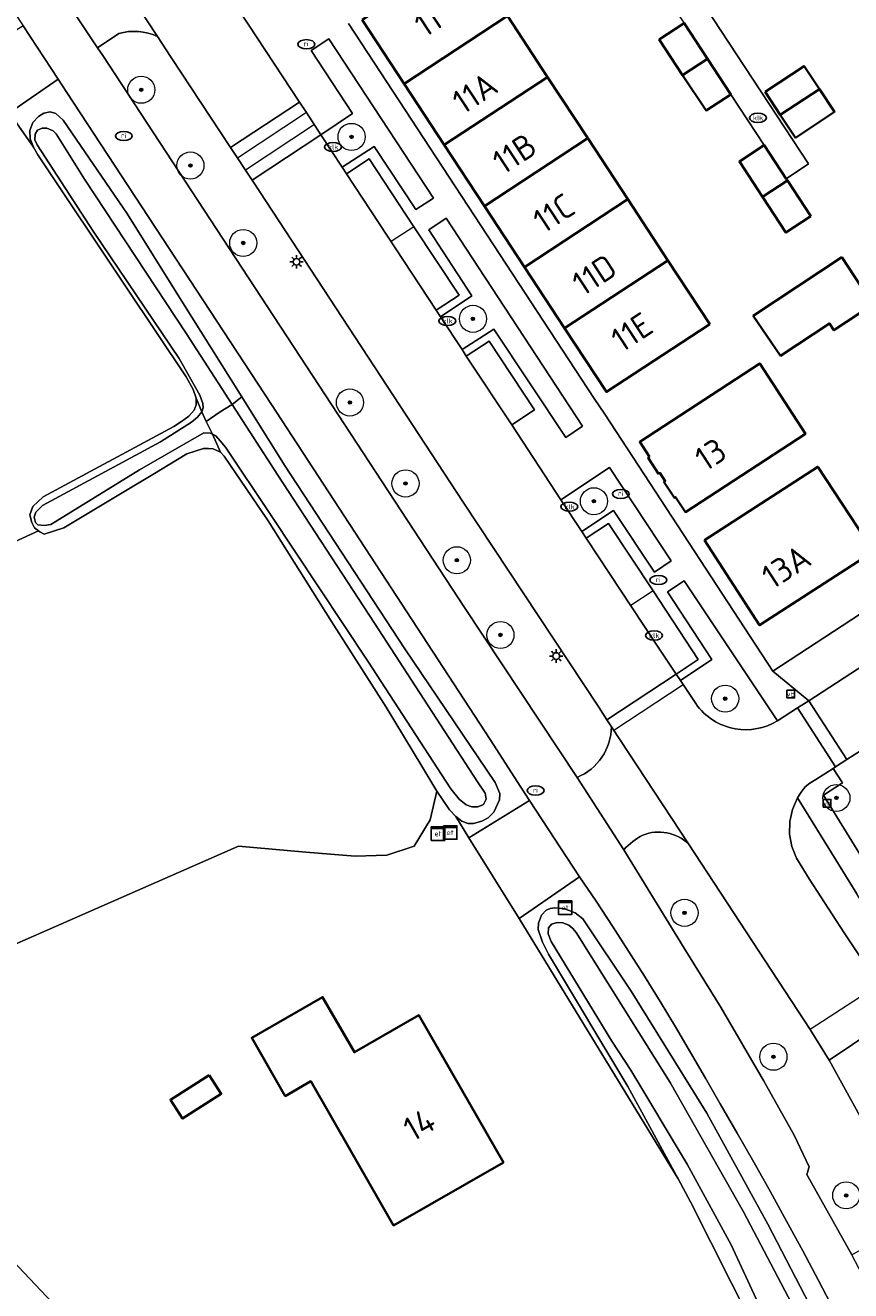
# Model space of a CAD drawing. Header units: metres. Extents: x 89394 to 92106, y 463550 to 466167.
# Tile 31 of 112: x 90399 to 90460, y 465212 to 465305. Entities that reach past the tile are written whole.
import ezdxf
from ezdxf.enums import TextEntityAlignment as Align

# ---------------------------------------------------------------- set-up
doc = ezdxf.new("R2010")
doc.units = ezdxf.units.M
for name, color, linetype, lineweight in [('B-PV-GR-BEPLANTING_CULTUUR_BODEMBEDEKKER-GV', 90, 'Continuous', 18), ('B-PV-GR-BEPLANTING_CULTUUR_HEESTERS-GV', 90, 'Continuous', 18), ('B-PV-GR-BOOM-S', 90, 'Continuous', 25), ('B-PV-GR-BOUWLAND-GV', 80, 'Continuous', 13), ('B-PV-IE-MEUBILAIR-S', 7, 'Continuous', 25), ('B-PV-OG-BEBOUWING-GV', 7, 'Continuous', 35), ('B-PV-OG-BEBOUWING-T18', 1, 'Continuous', 18), ('B-PV-OG-BEBOUWING_SCHUUR-GV', 7, 'Continuous', 18), ('B-PV-OG-TERREIN_BEGROEID-GV', 7, 'Continuous', 18), ('B-PV-OG-TERREIN_ERF-GV', 50, 'Continuous', 18), ('B-PV-OG-TERREIN_OEVER-GV', 7, 'Continuous', 18), ('B-PV-OG-WATER-GV', 130, 'Continuous', 18), ('B-PV-VH-VERHARDING_ASFALT-GV', 210, 'Continuous', 18), ('B-PV-VH-VERHARDING_BETONSTRAATSTEEN-GV', 190, 'Continuous', 18), ('B-PV-VH-VERHARDING_OPEN_TEGEL-GV', 90, 'Continuous', 18), ('B-PV-VH-VERHARDING_STRAATBAKSTEEN-GV', 40, 'Continuous', 18), ('B-PV-VW-MARKERING_PICTOGRAM-G', 7, 'Continuous', 18)]:
    doc.layers.add(name, color=color, linetype=linetype, lineweight=lineweight)
doc.styles.add('NLCS-ISO', font='NLCS-ISO.ttf')
doc.styles.add('NLCS-ISO-M500-T18', font='NLCS-ISO.ttf', dxfattribs={"height": 0.9})

# ---------------------------------------------------------------- blocks, each defined once
blk = doc.blocks.new('SIE-MEUBILAIR_BORD_VERKEER-SO')
blk.add_lwpolyline([(-0.5625, -0.5625), (0.5625, -0.5625), (0.5625, 0.5625), (-0.5625, 0.5625)], close=True)
at = {"style": 'NLCS-ISO'}
blk.add_text('vb', height=0.75, dxfattribs=at).set_placement((0, 0), align=Align.MIDDLE_CENTER)
blk = doc.blocks.new('SIE-MEUBILAIR_KAST_ELEKTRA-SO')
for points in [[(-1, 1), (1, 1), (1, 0.84), (-1, 0.84)], [(-1, 0.76), (1, 0.76), (1, -1), (-1, -1)]]:
    blk.add_lwpolyline(points, close=True)
at = {"style": 'NLCS-ISO'}
blk.add_text('et', height=0.75, dxfattribs=at).set_placement((0, 0), align=Align.MIDDLE_CENTER)
blk = doc.blocks.new('SIE-MEUBILAIR_PAAL_LICHTMAST-SO')
for points in [[(-0.62, 0), (-1, 0)], [(-0.71, 0.71), (-0.44, 0.44)], [(0, 1), (0, 0.62)], [(0.44, 0.44), (0.71, 0.71)], [(1, 0), (0.62, 0)], [(-0.71, -0.71), (-0.44, -0.44)], [(0, -0.62), (0, -1)], [(0.44, -0.44), (0.71, -0.71)]]:
    blk.add_lwpolyline(points)
blk.add_circle((0, 0), 0.5)
blk = doc.blocks.new('SIE-MEUBILAIR_PUT_RIOOLPUT-SO')
blk.add_ellipse((0, 0), major_axis=(1.25, 0), ratio=0.54)
at = {"style": 'NLCS-ISO'}
blk.add_text('ri', height=0.75, dxfattribs=at).set_placement((-0.04, 0.07), align=Align.MIDDLE_CENTER)
blk = doc.blocks.new('SIE-MEUBILAIR_PUT_KOLK-SO')
blk.add_ellipse((0, 0), major_axis=(1.25, 0), ratio=0.54)
at = {"style": 'NLCS-ISO'}
blk.add_text('klk', height=0.75, dxfattribs=at).set_placement((0.03, 0), align=Align.MIDDLE_CENTER)
blk = doc.blocks.new('SGR-BOOM_GBKN-SO')
at = {"linetype": 'ByBlock', "lineweight": 18}
h = blk.add_hatch(color=0, dxfattribs=at)
h.dxf.hatch_style = 1
edge = h.paths.add_edge_path()
edge.add_arc((0, 0), 0.25, 0, 360)
at = {"color": 0, "linetype": 'ByBlock', "lineweight": 18}
for radius in [2, 0.25]:
    blk.add_circle((0, 0), radius, dxfattribs=at)
at = {"color": 0, "linetype": 'ByBlock', "lineweight": 18, "style": 'NLCS-ISO'}
blk.add_attdef('SOORT', (2.5, 0), '', height=1.5, dxfattribs=at)

msp = doc.modelspace()

# ---------------------------------------------------------------- linework, layer by layer
at = {"layer": 'B-PV-GR-BEPLANTING_CULTUUR_BODEMBEDEKKER-GV', "flags": 128}
for points in [[(90406.356, 465304.699), (90404.791, 465303.648), (90405.166, 465303.081), (90431.903, 465262.294), (90440.222, 465249.752)], [(90442.769, 465253.495), (90442.434, 465254.006), (90441.827, 465254.931), (90431.797, 465270.089), (90416.772, 465293.018), (90416.208, 465293.872), (90414.618, 465296.279), (90410.216, 465302.942), (90409.207, 465304.485)]]:
    msp.add_lwpolyline(points, dxfattribs=at)
at = {"layer": 'B-PV-GR-BEPLANTING_CULTUUR_BODEMBEDEKKER-GV'}
for points in [[(90409.207, 465304.485, 0.185391), (90406.356, 465304.699)], [(90440.222, 465249.752, 0.300495), (90442.769, 465253.495)]]:
    msp.add_lwpolyline(points, format="xyb", dxfattribs=at)
at = {"layer": 'B-PV-GR-BEPLANTING_CULTUUR_HEESTERS-GV', "flags": 128}
for points in [[(90422.876, 465294.827), (90425.219, 465296.36), (90428.303, 465291.707), (90429.606, 465292.555), (90421.891, 465304.322), (90420.577, 465303.453), (90423.619, 465298.798), (90421.296, 465297.233)], [(90431.727, 465281.357), (90434.071, 465282.868), (90439.393, 465274.869), (90440.638, 465275.705), (90430.55, 465291.06), (90429.267, 465290.213), (90432.452, 465285.322), (90430.142, 465283.77)], [(90439.037, 465270.261), (90440.582, 465267.917), (90442.922, 465269.467), (90445.942, 465264.916), (90447.167, 465265.746), (90442.611, 465272.645)]]:
    msp.add_lwpolyline(points, close=True, dxfattribs=at)
msp.add_lwpolyline([(90455.03, 465253.916), (90448.134, 465264.264), (90446.916, 465263.464), (90450.179, 465258.466), (90447.86, 465256.903), (90448.995, 465255.201)], dxfattribs=at)
at = {"layer": 'B-PV-GR-BEPLANTING_CULTUUR_HEESTERS-GV'}
for points in [[(90448.995, 465255.201, 0.097743), (90450.271, 465253.981)], [(90450.271, 465253.981, 0.097402), (90451.914, 465253.335)], [(90451.914, 465253.335, 0.174926), (90455.03, 465253.916)]]:
    msp.add_lwpolyline(points, format="xyb", dxfattribs=at)
at = {"layer": 'B-PV-GR-BOUWLAND-GV', "flags": 128}
msp.add_lwpolyline([(90383.071, 465230.588), (90415.202, 465244.659), (90420.172, 465244.222), (90423.836, 465243.923), (90426.155, 465243.998), (90428.174, 465244.671), (90429.371, 465246.615), (90429.853, 465248.74), (90428.74, 465250.588), (90426.117, 465254.947), (90422.077, 465261.259), (90417.39, 465268.694), (90414.132, 465273.478), (90413.865, 465273.787), (90413.339, 465274.032), (90412.988, 465274.044), (90412.622, 465274.056), (90411.382, 465273.644), (90408.867, 465272.131), (90406.856, 465270.921), (90402.304, 465268.181), (90400.844, 465267.729), (90400.519, 465267.887), (90400.413, 465267.971), (90363.782, 465251.198)], dxfattribs=at)
at = {"layer": 'B-PV-OG-BEBOUWING-GV', "flags": 128}
for points in [[(90424.343, 465305.713), (90427.446, 465300.987), (90435.087, 465306.003), (90431.983, 465310.73)], [(90435.087, 465306.003), (90427.446, 465300.987), (90430.41, 465296.474), (90438.051, 465301.489)], [(90449.862, 465302.844), (90448.143, 465305.473), (90446.302, 465304.26), (90448.029, 465301.64)], [(90451.581, 465300.214), (90449.862, 465302.844), (90448.029, 465301.64), (90449.755, 465299.02)], [(90454.133, 465300.392), (90455.247, 465298.697), (90458.134, 465300.606), (90457.019, 465302.294)], [(90433.374, 465291.96), (90441.015, 465296.976), (90438.051, 465301.489), (90430.41, 465296.474)], [(90458.134, 465300.606), (90455.247, 465298.697), (90456.361, 465297.001), (90459.248, 465298.917)], [(90441.015, 465296.976), (90433.374, 465291.96), (90436.338, 465287.447), (90443.979, 465292.462)], [(90453.938, 465292.63), (90455.775, 465293.836), (90455.68, 465293.981), (90454.052, 465296.456), (90452.218, 465295.254)], [(90457.498, 465291.215), (90455.775, 465293.836), (90453.938, 465292.63), (90455.658, 465290.005)], [(90443.979, 465292.462), (90436.338, 465287.447), (90439.302, 465282.933), (90446.943, 465287.948)], [(90450.031, 465283.246), (90446.943, 465287.948), (90439.302, 465282.933), (90442.391, 465278.229)], [(90459.786, 465288.189), (90453.24, 465283.842), (90455.26, 465280.901), (90458.875, 465283.285), (90459.205, 465282.785), (90462.094, 465284.691)], [(90445.577, 465273.427), (90445.483, 465273.366), (90446.252, 465272.185), (90446.346, 465272.246), (90446.742, 465271.638), (90446.647, 465271.576), (90447.418, 465270.396), (90447.51, 465270.456), (90448.227, 465269.355), (90457.105, 465275.131), (90453.733, 465280.319), (90444.858, 465274.533)], [(90449.648, 465267.265), (90453.718, 465260.991), (90462.121, 465266.445), (90458.009, 465272.706)], [(90434.78, 465221.307), (90428.537, 465232.181), (90423.765, 465229.441), (90421.422, 465233.523), (90416.182, 465230.515), (90418.654, 465226.21), (90420.556, 465227.301), (90426.67, 465216.651)], [(90413.035, 465227.761), (90410.177, 465225.929), (90411.066, 465224.542), (90413.923, 465226.374)]]:
    msp.add_lwpolyline(points, close=True, dxfattribs=at)
at = {"layer": 'B-PV-OG-BEBOUWING_SCHUUR-GV', "flags": 128}
msp.add_lwpolyline([(90385.742, 465227.519), (90382.906, 465230.516), (90365.069, 465249.367), (90341.919, 465227.64), (90384.829, 465181.989), (90408.137, 465203.852), (90394.726, 465218.025)], close=True, dxfattribs=at)
at = {"layer": 'B-PV-OG-TERREIN_BEGROEID-GV', "flags": 128}
for points in [[(90436.066, 465249.023), (90433.792, 465252.559), (90417.635, 465277.302), (90402.521, 465300.361), (90401.877, 465301.337), (90398.272, 465298.852), (90400.044, 465296.299), (90399.794, 465296.927), (90399.786, 465297.53), (90400.009, 465298.122), (90400.417, 465298.576), (90400.826, 465298.811), (90401.281, 465298.916), (90401.698, 465298.805), (90402.251, 465298.315), (90407.001, 465291.352), (90410.975, 465285.017), (90415.449, 465277.869), (90418.613, 465272.813), (90427.49, 465259.251), (90434.17, 465249.366), (90434.513, 465248.554), (90434.502, 465248.092), (90434.071, 465247.191), (90433.651, 465246.75), (90433.177, 465246.505), (90432.565, 465246.331), (90432.155, 465246.339), (90431.715, 465246.516), (90431.259, 465246.872), (90432.236, 465245.273), (90436.716, 465248.032)], [(90456.511, 465248.234), (90456.144, 465247.385), (90455.949, 465246.48), (90455.934, 465245.555), (90456.098, 465244.644), (90456.436, 465243.783), (90457.377, 465242.252), (90459.975, 465238.268), (90463.948, 465232.275), (90467.848, 465226.39), (90468.415, 465225.946), (90468.991, 465225.513), (90469.576, 465225.093), (90470.169, 465224.685), (90470.789, 465224.276), (90466.91, 465230.982), (90465.439, 465233.542), (90463.948, 465236.09), (90462.436, 465238.626), (90460.904, 465241.15), (90459.352, 465243.661)]]:
    msp.add_lwpolyline(points, close=True, dxfattribs=at)
for points in [[(90465.277, 465254.318), (90460.166, 465251.066), (90459.336, 465250.539), (90459.141, 465250.415), (90459.833, 465249.342), (90458.438, 465248.437), (90461.314, 465243.761)], [(90443.693, 465244.396), (90448.149, 465237.127), (90450.868, 465232.735), (90453.995, 465227.364), (90456.266, 465223.322), (90457.382, 465220.973), (90457.202, 465220.42), (90460.521, 465214.467), (90464.949, 465217.021), (90462.327, 465222.554), (90458.862, 465228.859)], [(90458.862, 465228.859), (90457.44, 465231.113), (90448.454, 465244.834)], [(90459.215, 465210.364), (90458.065, 465212.572), (90456.898, 465214.772), (90455.713, 465216.961), (90454.511, 465219.142), (90453.291, 465221.312), (90452.054, 465223.472), (90450.799, 465225.623), (90449.718, 465227.534), (90448.618, 465229.433), (90447.499, 465231.322), (90446.362, 465233.2), (90445.206, 465235.066), (90444.031, 465236.921), (90442.839, 465238.764), (90441.628, 465240.595), (90440.399, 465242.414), (90435.951, 465239.332), (90447.693, 465220.082), (90443.978, 465226.905), (90438.115, 465236.697), (90437.66, 465237.567), (90437.361, 465238.505), (90437.386, 465238.992), (90437.608, 465239.57), (90437.935, 465239.951), (90438.236, 465240.064), (90438.573, 465240.124), (90439.313, 465240.048), (90440.08, 465239.752), (90440.66, 465239.299), (90444.222, 465233.948), (90449.805, 465224.953), (90454.312, 465216.732), (90458.774, 465208.153)]]:
    msp.add_lwpolyline(points, dxfattribs=at)
at = {"layer": 'B-PV-OG-TERREIN_BEGROEID-GV'}
for points in [[(90445.095, 465245.481, 0.10968), (90443.693, 465244.396)], [(90448.454, 465244.834, 0.294461), (90445.095, 465245.481)]]:
    msp.add_lwpolyline(points, format="xyb", dxfattribs=at)
at = {"layer": 'B-PV-OG-TERREIN_ERF-GV', "flags": 128}
for points in [[(90445.564, 465312.998), (90457.337, 465295.071), (90455.68, 465293.981), (90455.775, 465293.836), (90457.498, 465291.215), (90455.658, 465290.005), (90453.938, 465292.63), (90452.218, 465295.254), (90454.052, 465296.456), (90451.581, 465300.214), (90449.755, 465299.02), (90448.029, 465301.64), (90446.302, 465304.26), (90448.143, 465305.473)], [(90423.331, 465305.436), (90441.5, 465277.736), (90442.275, 465276.574), (90454.695, 465257.587), (90463.029, 465263.029), (90471.427, 465268.518)], [(90363.782, 465251.198), (90400.413, 465267.971), (90400.226, 465268.119), (90400.137, 465268.189), (90399.939, 465268.584), (90399.788, 465269.143), (90400.011, 465269.76), (90400.766, 465270.479), (90410.434, 465275.668), (90410.991, 465276.037), (90411.525, 465276.433), (90411.933, 465276.887), (90412.068, 465277.278), (90412.067, 465277.765), (90411.857, 465278.417), (90411.327, 465279.342), (90406.893, 465285.97), (90400.376, 465295.756), (90400.044, 465296.299), (90398.272, 465298.852)], [(90453.129, 465209.391), (90448.611, 465218.395), (90447.693, 465220.082), (90435.951, 465239.332), (90432.236, 465245.273), (90431.259, 465246.872), (90430.796, 465247.358), (90429.853, 465248.74), (90429.371, 465246.615), (90428.174, 465244.671), (90426.155, 465243.998), (90423.836, 465243.923), (90420.172, 465244.222), (90415.202, 465244.659), (90383.071, 465230.588)]]:
    msp.add_lwpolyline(points, dxfattribs=at)
for points in [[(90427.446, 465300.987), (90424.343, 465305.713), (90431.983, 465310.73), (90435.087, 465306.003), (90438.051, 465301.489), (90441.015, 465296.976), (90443.979, 465292.462), (90446.943, 465287.948), (90450.031, 465283.246), (90442.391, 465278.229), (90439.302, 465282.933), (90436.338, 465287.447), (90433.374, 465291.96), (90430.41, 465296.474)], [(90455.247, 465298.697), (90454.133, 465300.392), (90457.019, 465302.294), (90458.134, 465300.606), (90459.248, 465298.917), (90456.361, 465297.001)], [(90453.24, 465283.842), (90459.786, 465288.189), (90462.094, 465284.691), (90459.205, 465282.785), (90458.875, 465283.285), (90455.26, 465280.901)], [(90445.483, 465273.366), (90445.577, 465273.427), (90444.858, 465274.533), (90453.733, 465280.319), (90457.105, 465275.131), (90448.227, 465269.355), (90447.51, 465270.456), (90447.418, 465270.396), (90446.647, 465271.576), (90446.742, 465271.638), (90446.346, 465272.246), (90446.252, 465272.185)], [(90453.718, 465260.991), (90449.648, 465267.265), (90458.009, 465272.706), (90462.121, 465266.445)], [(90421.422, 465233.523), (90423.765, 465229.441), (90428.537, 465232.181), (90434.78, 465221.307), (90426.67, 465216.651), (90420.556, 465227.301), (90418.654, 465226.21), (90416.182, 465230.515)]]:
    msp.add_lwpolyline(points, close=True, dxfattribs=at)
at = {"layer": 'B-PV-OG-TERREIN_OEVER-GV', "flags": 128}
for points in [[(90412.067, 465277.765), (90412.5, 465276.758), (90412.603, 465277.041), (90412.568, 465277.376), (90412.356, 465277.99), (90410.814, 465280.698), (90404.457, 465290.117), (90400.318, 465296.472), (90400.157, 465296.853), (90400.179, 465297.275), (90400.348, 465297.574), (90400.689, 465297.723), (90401.047, 465297.705), (90401.5, 465297.515), (90401.719, 465297.299), (90403.819, 465293.946), (90411.368, 465282.517), (90414.743, 465277.297), (90415.449, 465277.869), (90410.975, 465285.017), (90407.001, 465291.352), (90402.251, 465298.315), (90401.698, 465298.805), (90401.281, 465298.916), (90400.826, 465298.811), (90400.417, 465298.576), (90400.009, 465298.122), (90399.786, 465297.53), (90399.794, 465296.927), (90400.044, 465296.299), (90400.376, 465295.756), (90406.893, 465285.97), (90411.327, 465279.342), (90411.857, 465278.417)], [(90412.988, 465274.044), (90413.339, 465274.032), (90413.865, 465273.787), (90413.28, 465275.111), (90413.111, 465275.193), (90412.65, 465275.204), (90407.893, 465272.471), (90401.338, 465268.444), (90400.846, 465268.353), (90400.361, 465268.404), (90400.191, 465268.592), (90400.094, 465268.969), (90400.216, 465269.335), (90400.729, 465269.847), (90409.447, 465274.533), (90411.728, 465275.995), (90412.183, 465276.356), (90412.5, 465276.758), (90412.067, 465277.765), (90412.068, 465277.278), (90411.933, 465276.887), (90411.525, 465276.433), (90410.991, 465276.037), (90410.434, 465275.668), (90400.766, 465270.479), (90400.011, 465269.76), (90399.788, 465269.143), (90399.939, 465268.584), (90400.137, 465268.189), (90400.226, 465268.119), (90400.413, 465267.971), (90400.519, 465267.887), (90400.844, 465267.729), (90402.304, 465268.181), (90406.856, 465270.921), (90408.867, 465272.131), (90411.382, 465273.644), (90412.622, 465274.056)], [(90415.449, 465277.869), (90414.743, 465277.297), (90418.11, 465272.09), (90425.248, 465261.156), (90432.86, 465249.428), (90433.433, 465248.591), (90433.5, 465248.152), (90433.312, 465247.738), (90432.893, 465247.567), (90432.444, 465247.577), (90432.029, 465247.726), (90431.499, 465248.151), (90430.884, 465248.914), (90424.759, 465258.346), (90417.564, 465269.181), (90414.237, 465274.135), (90413.839, 465274.617), (90413.524, 465274.992), (90413.28, 465275.111), (90413.865, 465273.787), (90414.132, 465273.478), (90417.39, 465268.694), (90422.077, 465261.259), (90426.117, 465254.947), (90428.74, 465250.588), (90429.853, 465248.74), (90430.796, 465247.358), (90431.259, 465246.872), (90431.715, 465246.516), (90432.155, 465246.339), (90432.565, 465246.331), (90433.177, 465246.505), (90433.651, 465246.75), (90434.071, 465247.191), (90434.502, 465248.092), (90434.513, 465248.554), (90434.17, 465249.366), (90427.49, 465259.251), (90418.613, 465272.813)]]:
    msp.add_lwpolyline(points, close=True, dxfattribs=at)
for points in [[(90458.774, 465208.153), (90454.312, 465216.732), (90449.805, 465224.953), (90444.222, 465233.948), (90440.66, 465239.299), (90440.08, 465239.752), (90439.313, 465240.048), (90438.573, 465240.124), (90438.236, 465240.064), (90437.935, 465239.951), (90437.608, 465239.57), (90437.386, 465238.992), (90437.361, 465238.505), (90437.66, 465237.567), (90438.115, 465236.697), (90443.978, 465226.905), (90447.693, 465220.082), (90448.611, 465218.395), (90453.129, 465209.391)], [(90454.849, 465208.246), (90451.612, 465215.21), (90448.35, 465221.174), (90444.202, 465228.108), (90442.798, 465230.257), (90438.299, 465237.632), (90438.084, 465238.182), (90438.107, 465238.642), (90438.326, 465238.9), (90438.742, 465239.02), (90439.165, 465238.999), (90439.617, 465238.822), (90439.9, 465238.589), (90440.168, 465238.293), (90447.094, 465227.216), (90452.533, 465217.664), (90457.594, 465207.991)]]:
    msp.add_lwpolyline(points, dxfattribs=at)
at = {"layer": 'B-PV-OG-WATER-GV', "flags": 128}
for points in [[(90412.823, 465276.051), (90413.859, 465276.761), (90414.743, 465277.297), (90411.368, 465282.517), (90403.819, 465293.946), (90401.719, 465297.299), (90401.5, 465297.515), (90401.047, 465297.705), (90400.689, 465297.723), (90400.348, 465297.574), (90400.179, 465297.275), (90400.157, 465296.853), (90400.318, 465296.472), (90404.457, 465290.117), (90410.814, 465280.698), (90412.356, 465277.99), (90412.568, 465277.376), (90412.603, 465277.041), (90412.5, 465276.758)], [(90412.823, 465276.051), (90413.28, 465275.111), (90413.524, 465274.992), (90413.839, 465274.617), (90414.237, 465274.135), (90417.564, 465269.181), (90424.759, 465258.346), (90430.884, 465248.914), (90431.499, 465248.151), (90432.029, 465247.726), (90432.444, 465247.577), (90432.893, 465247.567), (90433.312, 465247.738), (90433.5, 465248.152), (90433.433, 465248.591), (90432.86, 465249.428), (90425.248, 465261.156), (90418.11, 465272.09), (90414.743, 465277.297), (90413.859, 465276.761)], [(90413.28, 465275.111), (90412.823, 465276.051), (90412.5, 465276.758), (90412.183, 465276.356), (90411.728, 465275.995), (90409.447, 465274.533), (90400.729, 465269.847), (90400.216, 465269.335), (90400.094, 465268.969), (90400.191, 465268.592), (90400.361, 465268.404), (90400.846, 465268.353), (90401.338, 465268.444), (90407.893, 465272.471), (90412.65, 465275.204), (90413.111, 465275.193)]]:
    msp.add_lwpolyline(points, close=True, dxfattribs=at)
msp.add_lwpolyline([(90457.594, 465207.991), (90452.533, 465217.664), (90447.094, 465227.216), (90440.168, 465238.293), (90439.9, 465238.589), (90439.617, 465238.822), (90439.165, 465238.999), (90438.742, 465239.02), (90438.326, 465238.9), (90438.107, 465238.642), (90438.084, 465238.182), (90438.299, 465237.632), (90442.798, 465230.257), (90444.202, 465228.108), (90448.35, 465221.174), (90451.612, 465215.21), (90454.849, 465208.246)], dxfattribs=at)
at = {"layer": 'B-PV-VH-VERHARDING_ASFALT-GV', "flags": 128}
for points in [[(90311.802, 465438.446), (90339.365, 465396.524), (90343.124, 465390.944), (90346.868, 465385.09), (90349.795, 465380.711), (90362.343, 465361.593), (90365.836, 465356.271), (90391.343, 465317.47), (90393.664, 465313.777), (90399.284, 465305.264), (90401.877, 465301.337), (90402.521, 465300.361), (90417.635, 465277.302), (90433.792, 465252.559)], [(90462.559, 465210.576), (90461.816, 465211.971), (90461.052, 465213.488), (90460.521, 465214.467), (90457.202, 465220.42), (90457.382, 465220.973), (90456.266, 465223.322), (90453.995, 465227.364), (90450.868, 465232.735), (90448.149, 465237.127), (90443.693, 465244.396), (90440.222, 465249.752), (90431.903, 465262.294), (90405.166, 465303.081), (90404.791, 465303.648), (90402.323, 465307.378)], [(90447.86, 465256.903), (90447.538, 465257.385), (90442.434, 465254.006), (90442.769, 465253.495), (90448.454, 465244.834), (90457.44, 465231.113), (90458.862, 465228.859), (90463.948, 465232.275), (90459.975, 465238.268), (90457.377, 465242.252), (90456.436, 465243.783), (90456.098, 465244.644), (90455.934, 465245.555), (90455.949, 465246.48), (90456.144, 465247.385), (90456.511, 465248.234), (90456.775, 465248.657), (90457.082, 465249.049), (90457.432, 465249.334), (90457.861, 465249.6), (90459.141, 465250.415), (90459.336, 465250.539), (90456.518, 465254.882), (90455.03, 465253.916)], [(90448.995, 465255.201), (90447.86, 465256.903)], [(90433.792, 465252.559), (90436.066, 465249.023), (90436.716, 465248.032), (90440.399, 465242.414), (90441.628, 465240.595), (90442.839, 465238.764), (90444.031, 465236.921), (90445.206, 465235.066), (90446.362, 465233.2), (90447.499, 465231.322), (90448.618, 465229.433), (90449.718, 465227.534), (90450.799, 465225.623), (90452.054, 465223.472), (90453.291, 465221.312), (90454.511, 465219.142), (90455.713, 465216.961), (90456.898, 465214.772), (90458.065, 465212.572), (90459.215, 465210.364)], [(90477.616, 465206.854), (90473.816, 465214.242), (90467.848, 465226.39), (90463.948, 465232.275), (90458.862, 465228.859), (90462.327, 465222.554), (90464.949, 465217.021), (90465.415, 465216.048), (90465.685, 465215.465), (90466.827, 465213.039), (90467.949, 465210.604)]]:
    msp.add_lwpolyline(points, dxfattribs=at)
for points in [[(90412.161, 465311.121), (90405.484, 465321.272), (90405.207, 465321.693), (90403.65, 465324.113), (90403.322, 465324.624), (90399.982, 465329.737), (90396.42, 465335.191), (90394.832, 465337.622), (90394.503, 465338.127), (90387.913, 465348.217), (90387.599, 465348.697), (90386.48, 465350.41), (90381.359, 465346.991), (90395.223, 465325.795), (90397.1, 465322.944), (90401.365, 465316.464), (90402.337, 465314.988), (90404.836, 465311.167), (90409.207, 465304.485), (90410.216, 465302.942), (90414.618, 465296.279), (90419.711, 465299.644), (90414.012, 465308.307), (90412.487, 465310.625)], [(90419.711, 465299.644), (90414.618, 465296.279), (90416.208, 465293.872), (90421.296, 465297.233), (90420.22, 465298.87)], [(90430.142, 465283.77), (90429.82, 465284.26), (90423.191, 465294.349), (90422.876, 465294.827), (90421.296, 465297.233), (90416.208, 465293.872), (90416.772, 465293.018), (90431.797, 465270.089), (90441.827, 465254.931), (90442.434, 465254.006), (90447.538, 465257.385), (90446.025, 465259.654), (90440.904, 465267.427), (90440.582, 465267.917), (90439.037, 465270.261), (90435.395, 465275.789), (90432.04, 465280.882), (90431.727, 465281.357)]]:
    msp.add_lwpolyline(points, close=True, dxfattribs=at)
at = {"layer": 'B-PV-VH-VERHARDING_ASFALT-GV'}
for points in [[(90450.271, 465253.981, -0.097743), (90448.995, 465255.201)], [(90451.914, 465253.335, -0.097402), (90450.271, 465253.981)], [(90455.03, 465253.916, -0.174926), (90451.914, 465253.335)]]:
    msp.add_lwpolyline(points, format="xyb", dxfattribs=at)
at = {"layer": 'B-PV-VH-VERHARDING_BETONSTRAATSTEEN-GV', "flags": 128}
for points in [[(90449.862, 465302.844), (90451.581, 465300.214), (90454.052, 465296.456), (90455.68, 465293.981), (90457.337, 465295.071), (90445.564, 465312.998), (90444.804, 465312.496), (90441.959, 465316.721), (90439.787, 465316.412), (90439.955, 465316.109), (90441.701, 465313.448), (90443.081, 465311.365), (90444.813, 465308.681), (90446.063, 465306.829), (90446.866, 465307.347), (90448.143, 465305.473)], [(90401.877, 465301.337), (90399.284, 465305.264), (90395.76, 465303.031), (90398.272, 465298.852)], [(90460.166, 465251.066), (90457.343, 465255.417), (90456.518, 465254.882), (90459.336, 465250.539)]]:
    msp.add_lwpolyline(points, close=True, dxfattribs=at)
for points in [[(90409.207, 465304.485), (90404.836, 465311.167)], [(90403.587, 465308.196), (90402.323, 465307.378), (90404.791, 465303.648), (90406.356, 465304.699)], [(90473.365, 465265.813), (90457.343, 465255.417), (90460.166, 465251.066), (90465.277, 465254.318), (90468.758, 465256.533), (90469.75, 465257.164), (90473.7, 465259.691)], [(90448.454, 465244.834), (90442.769, 465253.495)], [(90440.222, 465249.752), (90443.693, 465244.396)]]:
    msp.add_lwpolyline(points, dxfattribs=at)
at = {"layer": 'B-PV-VH-VERHARDING_BETONSTRAATSTEEN-GV'}
for points in [[(90406.356, 465304.699, -0.185391), (90409.207, 465304.485)], [(90442.769, 465253.495, -0.300495), (90440.222, 465249.752)], [(90443.693, 465244.396, -0.10968), (90445.095, 465245.481)], [(90445.095, 465245.481, -0.294461), (90448.454, 465244.834)]]:
    msp.add_lwpolyline(points, format="xyb", dxfattribs=at)
at = {"layer": 'B-PV-VH-VERHARDING_OPEN_TEGEL-GV', "flags": 128}
msp.add_lwpolyline([(90461.314, 465243.761), (90458.438, 465248.437), (90459.833, 465249.342), (90459.141, 465250.415), (90457.861, 465249.6), (90457.432, 465249.334), (90457.082, 465249.049), (90456.775, 465248.657), (90456.511, 465248.234), (90459.352, 465243.661), (90460.904, 465241.15)], dxfattribs=at)
msp.add_lwpolyline([(90435.951, 465239.332), (90440.399, 465242.414), (90436.716, 465248.032), (90432.236, 465245.273)], close=True, dxfattribs=at)
at = {"layer": 'B-PV-VH-VERHARDING_STRAATBAKSTEEN-GV', "flags": 128}
for points in [[(90414.012, 465308.307), (90419.711, 465299.644), (90420.22, 465298.87), (90421.296, 465297.233), (90423.619, 465298.798), (90420.577, 465303.453), (90421.891, 465304.322), (90429.606, 465292.555), (90428.303, 465291.707), (90425.219, 465296.36), (90422.876, 465294.827), (90423.191, 465294.349), (90424.852, 465295.44), (90428.163, 465290.435), (90431.503, 465285.366), (90429.82, 465284.26), (90430.142, 465283.77), (90432.452, 465285.322), (90429.267, 465290.213), (90430.55, 465291.06), (90440.638, 465275.705), (90439.393, 465274.869), (90434.071, 465282.868), (90431.727, 465281.357), (90432.04, 465280.882), (90433.719, 465281.988), (90437.073, 465276.894), (90435.395, 465275.789), (90439.037, 465270.261), (90442.611, 465272.645), (90447.167, 465265.746), (90445.942, 465264.916), (90442.922, 465269.467), (90440.582, 465267.917), (90440.904, 465267.427), (90442.542, 465268.506), (90445.856, 465263.542), (90449.167, 465258.471), (90447.538, 465257.385), (90447.86, 465256.903), (90450.179, 465258.466), (90446.916, 465263.464), (90448.134, 465264.264), (90455.03, 465253.916), (90456.518, 465254.882), (90457.343, 465255.417), (90454.695, 465257.587), (90442.275, 465276.574), (90441.5, 465277.736), (90423.331, 465305.436)], [(90471.427, 465268.518), (90463.029, 465263.029), (90454.695, 465257.587), (90457.343, 465255.417), (90473.365, 465265.813)]]:
    msp.add_lwpolyline(points, dxfattribs=at)
for points in [[(90423.191, 465294.349), (90429.82, 465284.26), (90431.503, 465285.366), (90428.163, 465290.435), (90424.852, 465295.44)], [(90435.395, 465275.789), (90437.073, 465276.894), (90433.719, 465281.988), (90432.04, 465280.882)], [(90447.538, 465257.385), (90449.167, 465258.471), (90445.856, 465263.542), (90442.542, 465268.506), (90440.904, 465267.427), (90446.025, 465259.654)]]:
    msp.add_lwpolyline(points, close=True, dxfattribs=at)
at = {"layer": 'B-PV-VW-MARKERING_PICTOGRAM-G', "flags": 128}
for points in [[(90420.22, 465298.87), (90415.128, 465295.506)], [(90420.816, 465297.974), (90415.721, 465294.608)], [(90428.163, 465290.435), (90426.486, 465289.333)], [(90445.856, 465263.542), (90444.188, 465262.443)], [(90448.062, 465256.583), (90442.946, 465253.225)], [(90462.509, 465234.395), (90457.44, 465231.113)]]:
    msp.add_lwpolyline(points, dxfattribs=at)

# ---------------------------------------------------------------- block references
at = {"layer": 'B-PV-GR-BOOM-S', "xscale": 0.5, "yscale": 0.5, "zscale": 0.5}
for p in [(90408.016, 465300.55), (90423.557, 465297.071), (90411.65, 465294.954), (90415.551, 465289.232), (90432.53, 465283.63), (90423.436, 465277.446), (90427.543, 465271.465), (90441.47, 465270.152), (90431.338, 465265.792), (90434.563, 465260.271), (90451.17, 465255.566), (90459.392, 465248.231), (90448.165, 465239.744), (90454.739, 465229.109), (90460.116, 465218.869)]:
    msp.add_blockref('SGR-BOOM_GBKN-SO', p, dxfattribs=at)
at = {"layer": 'B-PV-IE-MEUBILAIR-S', "xscale": 0.5, "yscale": 0.5, "zscale": 0.5}
for name, p in [('SIE-MEUBILAIR_PUT_RIOOLPUT-SO', (90420.22, 465303.916)), ('SIE-MEUBILAIR_PUT_KOLK-SO', (90453.59, 465298.48)), ('SIE-MEUBILAIR_PUT_RIOOLPUT-SO', (90406.731, 465297.137)), ('SIE-MEUBILAIR_PUT_KOLK-SO', (90422.186, 465296.324)), ('SIE-MEUBILAIR_PAAL_LICHTMAST-SO', (90419.492, 465287.839)), ('SIE-MEUBILAIR_PUT_KOLK-SO', (90430.64, 465283.472)), ('SIE-MEUBILAIR_PUT_RIOOLPUT-SO', (90443.459, 465270.693)), ('SIE-MEUBILAIR_PUT_KOLK-SO', (90439.654, 465269.751)), ('SIE-MEUBILAIR_PUT_RIOOLPUT-SO', (90446.235, 465264.331)), ('SIE-MEUBILAIR_PUT_KOLK-SO', (90445.915, 465260.234)), ('SIE-MEUBILAIR_PAAL_LICHTMAST-SO', (90438.685, 465258.714)), ('SIE-MEUBILAIR_BORD_VERKEER-SO', (90456.017, 465255.903)), ('SIE-MEUBILAIR_PUT_RIOOLPUT-SO', (90437.157, 465248.781)), ('SIE-MEUBILAIR_BORD_VERKEER-SO', (90458.706, 465247.838)), ('SIE-MEUBILAIR_KAST_ELEKTRA-SO', (90430.845, 465245.68)), ('SIE-MEUBILAIR_KAST_ELEKTRA-SO', (90429.949, 465245.593)), ('SIE-MEUBILAIR_KAST_ELEKTRA-SO', (90439.343, 465240.129))]:
    msp.add_blockref(name, p, dxfattribs=at)

# ---------------------------------------------------------------- texts
at = {"layer": 'B-PV-OG-BEBOUWING-T18', "style": 'NLCS-ISO-M500-T18'}
for s, rotation, p in [('11', 33.2, (90429.212, 465305.585)), ('11A', 33.3, (90432.671, 465300.317)), ('11B', 33.2, (90435.606, 465295.848)), ('11C', 33.3, (90438.503, 465291.438)), ('11D', 33.2, (90441.5, 465286.872)), ('11E', 33.2, (90444.269, 465282.657)), ('13', 33.1, (90450.094, 465273.613)), ('13A', 32.9, (90455.68, 465265.316)), ('14', 29.8, (90428.56, 465224.107))]:
    msp.add_text(s, height=1.8, rotation=rotation, dxfattribs=at).set_placement(p, align=Align.MIDDLE)

doc.saveas('drawing.dxf')
